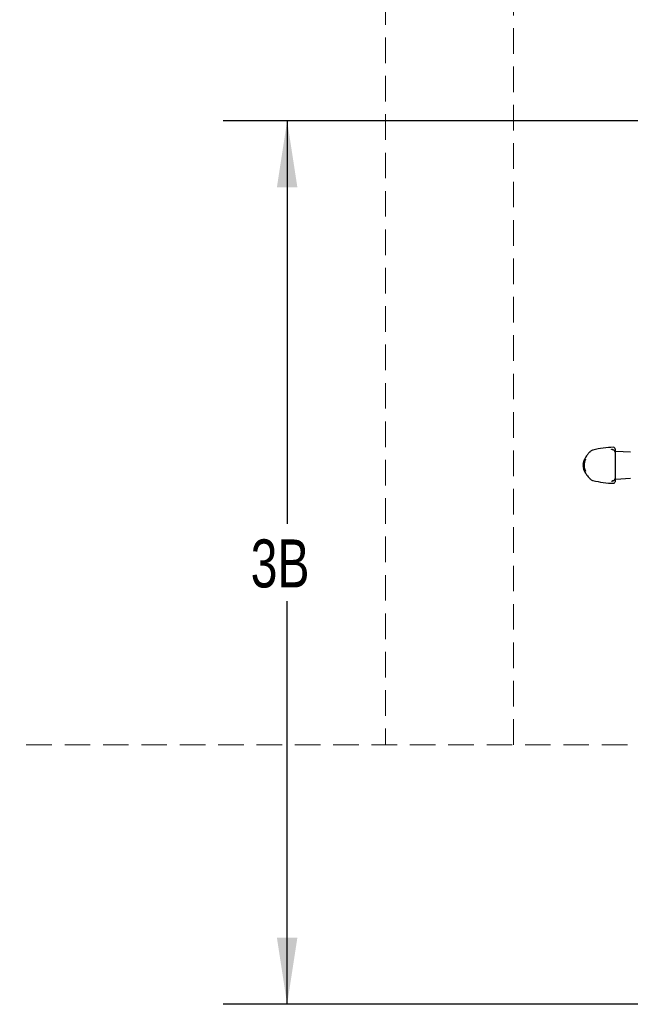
# Model space of a CAD drawing. Header units: inches. Extents: x 33 to 211, y 23 to 146.
# Tile 28 of 66: x 41 to 60, y 95 to 126. Entities that reach past the tile are written whole.
import ezdxf

# ---------------------------------------------------------------- set-up
doc = ezdxf.new("R2010")
doc.units = ezdxf.units.IN
doc.header["$LTSCALE"] = 16
doc.header["$MEASUREMENT"] = 0
doc.linetypes.add('HIDDEN', pattern=[0.075, 0.05, -0.025])
doc.layers.add('FORMAT', color=7, linetype='Continuous')
doc.styles.add('SLDTEXTSTYLE0', font='TXT', dxfattribs={"width": 0.75})
doc.dimstyles.new('SLDDIMSTYLE0', dxfattribs={"dimtxt": 1.5, "dimasz": 2.08, "dimexe": 0, "dimexo": 0.0625, "dimgap": 0.375, "dimtad": 0, "dimtih": 1, "dimtoh": 1, "dimdec": 0, "dimrnd": 1e-09, "dimzin": 12, "dimdsep": 46, "dimlunit": 5, "dimtxsty": 'SLDTEXTSTYLE0', "dimsah": 1, "dimcen": 0.09, "dimadec": 0, "dimazin": 3, "dimtfac": 1, "dimtdec": 0, "dimtofl": 0, "dimtmove": 0, "dimatfit": 3, "dimfxl": 1, "dimfrac": 2, "dimtolj": 1, "dimtzin": 12, "dimarcsym": 0})

# ---------------------------------------------------------------- blocks, each defined once
blk = doc.blocks.new('_D_9')
at = {"layer": 'FORMAT'}
for p, q in [((65.089, 122.485), (47.609, 122.485)), ((49.609, 122.485), (49.609, 109.889)), ((49.609, 94.868), (49.609, 107.464)), ((62.039, 94.868), (47.609, 94.868))]:
    blk.add_line(p, q, dxfattribs=at)
for points in [[(49.609, 122.485), (49.289, 120.405), (49.929, 120.405)], [(49.609, 94.868), (49.929, 96.948), (49.289, 96.948)]]:
    blk.add_solid(points, dxfattribs=at)
at = {"layer": 'FORMAT', "insert": (48.469, 109.397), "char_height": 1.5, "attachment_point": 1, "style": 'SLDTEXTSTYLE0'}
blk.add_mtext('3B', dxfattribs=at)

msp = doc.modelspace()

# ---------------------------------------------------------------- linework, layer by layer
at = {"color": 7, "linetype": 'Continuous', "lineweight": 25}
for p, q in [((59.779, 112.205), (59.781, 112.205)), ((59.867, 112.226), (59.867, 112.219)), ((59.867, 112.219), (59.867, 112.128)), ((59.867, 112.128), (59.867, 112.121)), ((60.344, 112.122), (59.891, 112.146)), ((58.873, 111.748), (58.895, 111.85)), ((58.875, 111.748), (58.873, 111.748)), ((58.874, 111.696), (58.875, 111.748)), ((58.895, 111.812), (58.889, 111.765)), ((58.915, 111.902), (58.893, 111.841)), ((58.895, 111.85), (58.899, 111.85)), ((58.899, 111.85), (58.92, 111.902)), ((58.913, 111.902), (58.904, 111.878)), ((58.92, 111.902), (58.915, 111.902)), ((58.945, 111.902), (58.941, 111.902)), ((58.895, 111.58), (58.872, 111.696)), ((58.872, 111.696), (58.874, 111.696)), ((58.887, 111.599), (58.913, 111.527)), ((58.915, 111.527), (58.893, 111.58)), ((58.899, 111.58), (58.895, 111.58)), ((58.896, 111.58), (58.915, 111.527)), ((58.92, 111.527), (58.899, 111.58)), ((58.915, 111.527), (58.92, 111.527)), ((58.94, 111.527), (58.944, 111.527)), ((59.072, 111.301), (59.072, 111.301)), ((59.781, 111.224), (59.779, 111.224)), ((59.867, 111.308), (59.867, 111.301)), ((59.867, 111.301), (59.867, 111.21)), ((59.891, 111.283), (60.344, 111.307))]:
    msp.add_line(p, q, dxfattribs=at)
for centre, radius, start, end in [((59.817, 112.226), 0.05, 360, 90.9968), ((59.892, 112.171), 0.025, 180, 267), ((59.817, 111.202), 0.05, 268.9785, 0), ((59.892, 111.258), 0.025, 93, 180)]:
    msp.add_arc(centre, radius, start, end, dxfattribs=at)
for points, knots in [([(59.073, 112.128), (59.051, 112.104), (59.002, 112.051), (58.949, 111.975), (58.924, 111.921), (58.915, 111.903)], [0, 0, 0, 0, 0.357526, 0.782517, 1, 1, 1, 1]), ([(59.179, 112.192), (59.166, 112.189), (59.139, 112.181), (59.104, 112.159), (59.081, 112.141), (59.072, 112.13), (59.072, 112.129)], [0, 0, 0, 0, 0.31243, 0.660761, 0.981049, 1, 1, 1, 1]), ([(59.82, 112.277), (59.712, 112.272), (59.494, 112.262), (59.281, 112.215), (59.175, 112.192)], [0, 0, 0, 0, 0.500015, 1, 1, 1, 1]), ([(59.781, 112.205), (59.775, 112.207), (59.761, 112.21), (59.753, 112.214), (59.753, 112.213), (59.753, 112.213)], [0, 0, 0, 0, 0.409363, 0.83264, 1, 1, 1, 1]), ([(59.866, 112.129), (59.866, 112.132), (59.868, 112.143), (59.858, 112.164), (59.842, 112.181), (59.821, 112.193), (59.802, 112.2), (59.785, 112.203), (59.779, 112.205)], [0, 0, 0, 0, 0.050327, 0.226574, 0.395641, 0.587244, 0.846633, 1, 1, 1, 1]), ([(59.867, 112.121), (59.867, 112.121), (59.867, 112.12), (59.867, 112.115), (59.867, 112.104), (59.867, 112.089), (59.867, 112.072), (59.867, 112.061), (59.867, 112.055)], [0, 0, 0, 0, 0.050615, 0.239199, 0.428268, 0.61833, 0.80918, 1, 1, 1, 1]), ([(59.867, 112.055), (59.867, 111.999), (59.867, 111.885), (59.867, 111.71), (59.867, 111.537), (59.867, 111.428), (59.867, 111.373)], [0, 0, 0, 0, 0.252375, 0.512072, 0.752872, 1, 1, 1, 1]), ([(58.875, 111.758), (58.872, 111.744), (58.868, 111.723), (58.871, 111.702), (58.872, 111.696)], [0, 0, 0, 0, 0.6969168, 1, 1, 1, 1]), ([(58.889, 111.814), (58.883, 111.781), (58.87, 111.715), (58.882, 111.649), (58.889, 111.616)], [0, 0, 0, 0, 0.497936, 1, 1, 1, 1]), ([(58.891, 111.617), (58.885, 111.65), (58.873, 111.715), (58.885, 111.779), (58.891, 111.812)], [0, 0, 0, 0, 0.497963, 1, 1, 1, 1]), ([(58.887, 111.749), (58.885, 111.737), (58.878, 111.694), (58.887, 111.65), (58.895, 111.617)], [0, 0, 0, 0, 0.255214, 1, 1, 1, 1]), ([(58.881, 111.814), (58.884, 111.826), (58.889, 111.843), (58.895, 111.858), (58.896, 111.862)], [0, 0, 0, 0, 0.743901, 1, 1, 1, 1]), ([(58.898, 111.616), (58.892, 111.649), (58.88, 111.715), (58.892, 111.781), (58.899, 111.814)], [0, 0, 0, 0, 0.497961, 1, 1, 1, 1]), ([(58.932, 111.902), (58.919, 111.871), (58.896, 111.811), (58.884, 111.713), (58.896, 111.618), (58.92, 111.557), (58.932, 111.527)], [0, 0, 0, 0, 0.260842, 0.500178, 0.748843, 1, 1, 1, 1]), ([(58.927, 111.907), (58.926, 111.906), (58.924, 111.905), (58.919, 111.894), (58.913, 111.883), (58.907, 111.868), (58.898, 111.845), (58.893, 111.826), (58.889, 111.814)], [0, 0, 0, 0, 0.249165, 0.374981, 0.500126, 0.624396, 0.748943, 1, 1, 1, 1]), ([(58.891, 111.812), (58.893, 111.817), (58.895, 111.828), (58.9, 111.841), (58.902, 111.848), (58.905, 111.854), (58.905, 111.854), (58.906, 111.855)], [0, 0, 0, 0, 0.251464, 0.499392, 0.624596, 0.749965, 1, 1, 1, 1]), ([(58.935, 111.527), (58.92, 111.565), (58.891, 111.64), (58.893, 111.721), (58.895, 111.761)], [0, 0, 0, 0, 0.4988785, 1, 1, 1, 1]), ([(58.895, 111.761), (58.894, 111.723), (58.893, 111.642), (58.924, 111.567), (58.94, 111.527)], [0, 0, 0, 0, 0.477892, 1, 1, 1, 1]), ([(58.906, 111.855), (58.906, 111.854), (58.906, 111.854), (58.905, 111.848), (58.902, 111.84), (58.899, 111.828), (58.896, 111.817), (58.895, 111.812)], [0, 0, 0, 0, 0.2498285, 0.3752377, 0.5005321, 0.7481991, 1, 1, 1, 1]), ([(58.899, 111.688), (58.898, 111.723), (58.896, 111.797), (58.922, 111.866), (58.935, 111.902)], [0, 0, 0, 0, 0.482499, 1, 1, 1, 1]), ([(58.909, 111.89), (58.905, 111.883), (58.9, 111.874), (58.897, 111.864), (58.897, 111.862)], [0, 0, 0, 0, 0.727229, 1, 1, 1, 1]), ([(58.899, 111.814), (58.902, 111.826), (58.907, 111.845), (58.915, 111.868), (58.92, 111.883), (58.924, 111.894), (58.928, 111.905), (58.927, 111.906), (58.927, 111.907)], [0, 0, 0, 0, 0.248501, 0.374135, 0.499531, 0.624241, 0.749386, 1, 1, 1, 1]), ([(58.941, 111.902), (58.927, 111.868), (58.9, 111.799), (58.899, 111.725), (58.899, 111.688)], [0, 0, 0, 0, 0.498593, 1, 1, 1, 1]), ([(58.944, 111.527), (58.933, 111.557), (58.91, 111.618), (58.899, 111.715), (58.91, 111.812), (58.933, 111.872), (58.945, 111.902)], [0, 0, 0, 0, 0.250788, 0.500212, 0.748997, 1, 1, 1, 1]), ([(58.896, 111.568), (58.894, 111.571), (58.889, 111.586), (58.884, 111.603), (58.88, 111.616)], [0, 0, 0, 0, 0.248559, 1, 1, 1, 1]), ([(58.889, 111.616), (58.892, 111.603), (58.898, 111.584), (58.907, 111.562), (58.913, 111.547), (58.919, 111.535), (58.924, 111.525), (58.926, 111.523), (58.927, 111.522)], [0, 0, 0, 0, 0.248837, 0.37458, 0.500171, 0.625112, 0.749879, 1, 1, 1, 1]), ([(58.906, 111.575), (58.905, 111.575), (58.905, 111.576), (58.902, 111.581), (58.899, 111.589), (58.895, 111.602), (58.893, 111.612), (58.891, 111.617)], [0, 0, 0, 0, 0.249246, 0.374701, 0.499969, 0.749524, 1, 1, 1, 1]), ([(58.895, 111.617), (58.896, 111.612), (58.899, 111.602), (58.902, 111.589), (58.905, 111.581), (58.906, 111.575), (58.906, 111.575), (58.906, 111.575)], [0, 0, 0, 0, 0.25031, 0.499804, 0.62498, 0.750141, 1, 1, 1, 1]), ([(58.927, 111.522), (58.927, 111.523), (58.927, 111.525), (58.924, 111.535), (58.92, 111.547), (58.914, 111.562), (58.907, 111.584), (58.902, 111.603), (58.898, 111.616)], [0, 0, 0, 0, 0.248769, 0.374571, 0.499684, 0.624777, 0.750309, 1, 1, 1, 1]), ([(58.898, 111.568), (58.902, 111.555), (58.921, 111.501), (58.978, 111.409), (59.039, 111.339), (59.072, 111.301)], [0, 0, 0, 0, 0.1325597, 0.5336805, 1, 1, 1, 1]), ([(59.071, 111.301), (59.079, 111.292), (59.098, 111.273), (59.134, 111.25), (59.164, 111.241), (59.179, 111.236)], [0, 0, 0, 0, 0.269905, 0.642016, 1, 1, 1, 1]), ([(59.173, 111.237), (59.279, 111.214), (59.493, 111.167), (59.711, 111.157), (59.82, 111.152)], [0, 0, 0, 0, 0.499987, 1, 1, 1, 1]), ([(59.752, 111.216), (59.752, 111.216), (59.752, 111.216), (59.761, 111.22), (59.774, 111.223), (59.781, 111.224)], [0, 0, 0, 0, 0.219022, 0.59937, 1, 1, 1, 1]), ([(59.779, 111.224), (59.788, 111.226), (59.808, 111.23), (59.829, 111.24), (59.849, 111.254), (59.864, 111.275), (59.866, 111.293), (59.867, 111.301)], [0, 0, 0, 0, 0.23191, 0.496034, 0.676438, 0.845431, 1, 1, 1, 1]), ([(59.867, 111.373), (59.867, 111.372), (59.867, 111.365), (59.867, 111.352), (59.867, 111.335), (59.867, 111.322), (59.867, 111.311), (59.867, 111.309), (59.867, 111.308)], [0, 0, 0, 0, 0.0552015, 0.2448879, 0.4337167, 0.6222837, 0.8111498, 1, 1, 1, 1]), ([(59.867, 111.21), (59.867, 111.205), (59.867, 111.2), (59.867, 111.202), (59.867, 111.202)], [0, 0, 0, 0, 0.9999795, 1, 1, 1, 1])]:
    msp.add_open_spline(points, degree=3, knots=knots, dxfattribs=at)
at = {"layer": 'FORMAT', "linetype": 'HIDDEN', "lineweight": 18}
for p, q in [((52.69, 139.485), (52.69, 102.977)), ((56.69, 102.977), (56.69, 127.485)), ((151.451, 102.977), (41.243, 102.977))]:
    msp.add_line(p, q, dxfattribs=at)

# ---------------------------------------------------------------- dimensions: what is measured, and where the dimension line sits
at = {"layer": 'FORMAT'}
dim = msp.add_linear_dim(base=(49.609, 122.485), p1=(62.839, 94.868), p2=(65.889, 122.485), angle=90, text='3B', dimstyle='SLDDIMSTYLE0', dxfattribs=at)
dim.commit()
dim.dimension.update_dxf_attribs({"geometry": '_D_9', "text_midpoint": (49.609, 108.676), "dimtype": 160})

doc.saveas('drawing.dxf')
